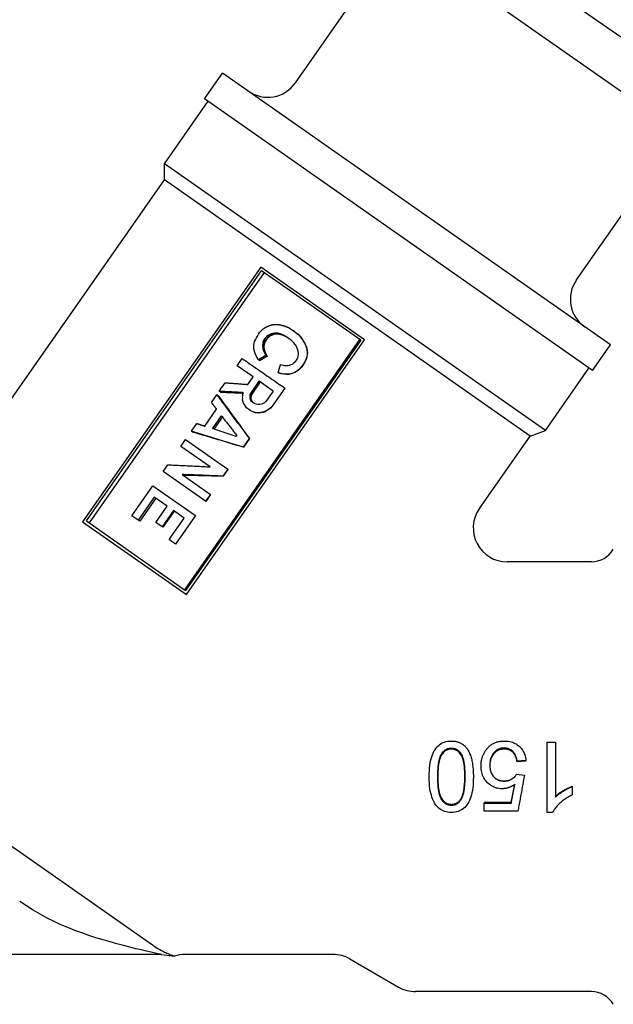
# Model space of a CAD drawing. Header units: millimetres. Extents: x -41 to 3556, y -15 to 396.
# Tile 2 of 11: x 204 to 239, y 161 to 219. Entities that reach past the tile are written whole.
import ezdxf

# ---------------------------------------------------------------- set-up
doc = ezdxf.new("R2010")
doc.units = ezdxf.units.MM
doc.layers.add('DETAIL', color=2, linetype='Continuous')

msp = doc.modelspace()

# ---------------------------------------------------------------- linework, layer by layer
at = {"layer": 'DETAIL'}
for p, q in [((248.942, 211.877), (227.55, 226.856)), ((220.33, 215.735), (226.423, 224.437)), ((246.206, 210.585), (227.057, 223.993)), ((214.964, 214.785), (216.029, 216.305)), ((238.965, 200.245), (216.029, 216.305)), ((237.901, 198.725), (214.964, 214.785)), ((212.588, 210.955), (215.169, 214.642)), ((236.958, 204.092), (243.052, 212.794)), ((235.115, 195.182), (212.588, 210.955)), ((212.588, 209.997), (212.588, 210.955)), ((196.09, 186.435), (212.588, 209.997)), ((234.214, 194.854), (212.588, 209.997)), ((218.285, 204.848), (207.746, 189.796)), ((224.422, 200.55), (218.285, 204.848)), ((207.97, 189.841), (218.327, 204.632)), ((218.489, 204.518), (208.132, 189.728)), ((224.194, 200.523), (218.327, 204.632)), ((218.082, 200.763), (218.145, 200.874)), ((218.145, 200.874), (218.218, 200.98)), ((218.218, 200.98), (218.327, 201.09)), ((218.327, 201.09), (218.428, 201.191)), ((218.428, 201.191), (218.551, 201.276)), ((218.671, 200.771), (218.602, 200.695)), ((218.736, 200.82), (218.671, 200.771)), ((218.758, 200.71), (218.671, 200.771)), ((218.83, 200.863), (218.736, 200.82)), ((218.823, 200.759), (218.736, 200.82)), ((218.915, 200.803), (218.823, 200.759)), ((218.906, 200.903), (218.83, 200.863)), ((218.915, 200.803), (218.83, 200.863)), ((218.985, 200.926), (218.906, 200.903)), ((218.99, 200.845), (218.906, 200.903)), ((218.99, 200.845), (218.915, 200.803)), ((219.068, 200.931), (218.985, 200.926)), ((219.067, 200.868), (218.985, 200.926)), ((219.067, 200.868), (218.99, 200.845)), ((219.148, 200.874), (219.067, 200.868)), ((219.139, 200.943), (219.068, 200.931)), ((219.148, 200.874), (219.068, 200.931)), ((219.218, 200.888), (219.139, 200.943)), ((219.218, 200.888), (219.148, 200.874)), ((219.393, 200.874), (219.318, 200.926)), ((219.594, 200.811), (219.526, 200.858)), ((219.964, 201.255), (220.229, 201.084)), ((220.229, 201.084), (220.351, 200.983)), ((220.284, 201.046), (220.229, 201.084)), ((220.284, 201.046), (220.401, 200.948)), ((220.351, 200.983), (220.484, 200.875)), ((220.401, 200.948), (220.529, 200.844)), ((220.484, 200.875), (220.591, 200.752)), ((220.529, 200.844), (220.484, 200.875)), ((220.529, 200.844), (220.632, 200.724)), ((213.786, 185.769), (224.142, 200.56)), ((224.194, 200.523), (213.838, 185.733)), ((213.883, 185.498), (224.422, 200.55)), ((217.87, 200.1), (217.875, 200.221)), ((217.875, 200.221), (217.892, 200.334)), ((217.892, 200.334), (217.919, 200.44)), ((217.919, 200.44), (217.964, 200.549)), ((217.964, 200.549), (218.026, 200.661)), ((218.026, 200.661), (218.082, 200.763)), ((218.398, 200.292), (218.383, 200.224)), ((218.383, 200.224), (218.388, 200.143)), ((218.468, 200.165), (218.383, 200.224)), ((218.41, 200.377), (218.398, 200.292)), ((218.484, 200.232), (218.398, 200.292)), ((218.433, 200.455), (218.41, 200.377)), ((218.497, 200.316), (218.41, 200.377)), ((218.474, 200.535), (218.433, 200.455)), ((218.521, 200.393), (218.433, 200.455)), ((218.484, 200.232), (218.468, 200.165)), ((218.532, 200.619), (218.474, 200.535)), ((218.562, 200.474), (218.474, 200.535)), ((218.497, 200.316), (218.484, 200.232)), ((218.521, 200.393), (218.497, 200.316)), ((218.562, 200.474), (218.521, 200.393)), ((218.602, 200.695), (218.532, 200.619)), ((218.62, 200.557), (218.532, 200.619)), ((218.62, 200.557), (218.562, 200.474)), ((218.689, 200.634), (218.62, 200.557)), ((218.758, 200.71), (218.689, 200.634)), ((218.823, 200.759), (218.758, 200.71)), ((219.91, 200.652), (219.731, 200.762)), ((219.792, 200.719), (219.731, 200.762)), ((219.937, 200.631), (219.792, 200.719)), ((220.075, 200.521), (219.91, 200.652)), ((220.223, 200.387), (220.075, 200.521)), ((220.334, 200.247), (220.223, 200.387)), ((220.416, 200.111), (220.334, 200.247)), ((220.591, 200.752), (220.692, 200.62)), ((220.632, 200.724), (220.591, 200.752)), ((220.632, 200.724), (220.727, 200.595)), ((220.692, 200.62), (220.785, 200.477)), ((220.727, 200.595), (220.692, 200.62)), ((220.727, 200.595), (220.816, 200.455)), ((220.785, 200.477), (220.868, 200.341)), ((220.816, 200.455), (220.785, 200.477)), ((220.816, 200.455), (220.894, 200.323)), ((220.868, 200.341), (220.943, 200.194)), ((220.894, 200.323), (220.868, 200.341)), ((220.894, 200.323), (220.965, 200.179)), ((220.943, 200.194), (220.989, 200.053)), ((220.965, 200.179), (220.943, 200.194)), ((237.901, 198.725), (238.965, 200.245)), ((217.878, 200.001), (217.87, 200.1)), ((218.388, 200.143), (218.402, 200.071)), ((218.472, 200.084), (218.388, 200.143)), ((218.402, 200.071), (218.415, 199.999)), ((218.496, 199.942), (218.415, 199.999)), ((218.456, 199.876), (218.502, 199.782)), ((218.534, 199.822), (218.456, 199.876)), ((218.468, 200.165), (218.472, 200.084)), ((218.472, 200.084), (218.484, 200.013)), ((218.484, 200.013), (218.496, 199.942)), ((218.502, 199.782), (218.544, 199.706)), ((218.576, 199.73), (218.502, 199.782)), ((218.534, 199.822), (218.576, 199.73)), ((218.544, 199.706), (218.586, 199.63)), ((218.576, 199.73), (218.616, 199.655)), ((218.656, 199.581), (218.586, 199.63)), ((218.616, 199.655), (218.656, 199.581)), ((220.466, 199.998), (220.416, 200.111)), ((220.498, 199.882), (220.466, 199.998)), ((220.508, 199.781), (220.498, 199.882)), ((220.5, 199.585), (220.511, 199.67)), ((220.511, 199.67), (220.508, 199.781)), ((220.965, 200.179), (221.008, 200.04)), ((220.989, 200.053), (221.014, 199.926)), ((221.008, 200.04), (220.989, 200.053)), ((221.024, 199.685), (221.001, 199.561)), ((221.008, 200.04), (221.029, 199.915)), ((221.035, 199.678), (221.01, 199.554)), ((221.014, 199.926), (221.028, 199.807)), ((221.029, 199.915), (221.014, 199.926)), ((221.028, 199.807), (221.024, 199.685)), ((221.035, 199.678), (221.024, 199.685)), ((221.041, 199.798), (221.028, 199.807)), ((221.029, 199.915), (221.041, 199.798)), ((221.041, 199.798), (221.035, 199.678)), ((216.886, 199.01), (217.187, 199.439)), ((218.22, 199.309), (218.144, 199.362)), ((219.455, 199.083), (219.581, 199.057)), ((219.581, 199.057), (219.69, 199.028)), ((219.69, 199.028), (219.802, 199.027)), ((219.802, 199.027), (219.922, 199.037)), ((219.922, 199.037), (219.977, 199.045)), ((219.977, 199.045), (220.028, 199.073)), ((220.028, 199.073), (220.09, 199.091)), ((220.09, 199.091), (220.152, 199.11)), ((220.152, 199.11), (220.217, 199.158)), ((220.217, 199.158), (220.265, 199.203)), ((220.265, 199.203), (220.338, 199.261)), ((220.338, 199.261), (220.389, 199.334)), ((220.389, 199.334), (220.441, 199.407)), ((220.441, 199.407), (220.47, 199.496)), ((220.47, 199.496), (220.5, 199.585)), ((220.78, 199.06), (220.681, 198.942)), ((220.787, 199.056), (220.688, 198.938)), ((220.857, 199.194), (220.78, 199.06)), ((220.787, 199.056), (220.78, 199.06)), ((220.864, 199.189), (220.787, 199.056)), ((220.927, 199.317), (220.857, 199.194)), ((220.934, 199.311), (220.864, 199.189)), ((220.979, 199.436), (220.927, 199.317)), ((220.934, 199.311), (220.927, 199.317)), ((220.987, 199.431), (220.934, 199.311)), ((221.001, 199.561), (220.979, 199.436)), ((220.987, 199.431), (220.979, 199.436)), ((221.01, 199.554), (220.987, 199.431)), ((217.832, 198.348), (216.886, 199.01)), ((219.462, 198.564), (219.314, 198.605)), ((219.348, 198.581), (219.314, 198.605)), ((219.492, 198.543), (219.348, 198.581)), ((219.629, 198.525), (219.462, 198.564)), ((219.492, 198.543), (219.462, 198.564)), ((219.654, 198.507), (219.492, 198.543)), ((219.781, 198.512), (219.629, 198.525)), ((219.654, 198.507), (219.629, 198.525)), ((219.803, 198.497), (219.654, 198.507)), ((219.93, 198.517), (219.781, 198.512)), ((219.803, 198.497), (219.781, 198.512)), ((219.948, 198.504), (219.803, 198.497)), ((220.058, 198.537), (219.93, 198.517)), ((219.948, 198.504), (219.93, 198.517)), ((220.073, 198.526), (219.948, 198.504)), ((220.181, 198.575), (220.058, 198.537)), ((220.073, 198.526), (220.058, 198.537)), ((220.194, 198.566), (220.073, 198.526)), ((220.294, 198.621), (220.181, 198.575)), ((220.194, 198.566), (220.181, 198.575)), ((220.305, 198.613), (220.194, 198.566)), ((220.396, 198.674), (220.294, 198.621)), ((220.305, 198.613), (220.294, 198.621)), ((220.406, 198.668), (220.305, 198.613)), ((220.495, 198.746), (220.396, 198.674)), ((220.406, 198.668), (220.396, 198.674)), ((220.503, 198.74), (220.406, 198.668)), ((220.59, 198.835), (220.495, 198.746)), ((220.503, 198.74), (220.495, 198.746)), ((220.597, 198.83), (220.503, 198.74)), ((220.681, 198.942), (220.59, 198.835)), ((220.597, 198.83), (220.59, 198.835)), ((220.688, 198.938), (220.597, 198.83)), ((235.115, 195.182), (237.696, 198.868)), ((215.831, 197.503), (216.183, 198.006)), ((217.524, 197.908), (217.832, 198.348)), ((217.699, 197.38), (218.197, 198.092)), ((218.251, 198.055), (217.752, 197.343)), ((219.019, 197.517), (218.197, 198.092)), ((215.369, 196.843), (215.684, 197.294)), ((215.785, 197.223), (215.684, 197.294)), ((215.932, 197.432), (215.831, 197.503)), ((217.214, 197.237), (217.233, 197.333)), ((217.233, 197.333), (217.263, 197.421)), ((217.658, 197.253), (217.666, 197.31)), ((217.666, 197.31), (217.699, 197.38)), ((217.719, 197.273), (217.666, 197.31)), ((217.752, 197.343), (217.699, 197.38)), ((217.752, 197.343), (217.719, 197.273)), ((219.019, 197.517), (218.587, 196.899)), ((219.708, 197.69), (219.055, 196.759)), ((219.717, 197.684), (219.064, 196.752)), ((219.717, 197.684), (219.708, 197.69)), ((217.21, 197.162), (217.214, 197.237)), ((217.216, 197.079), (217.21, 197.162)), ((217.212, 197.004), (217.216, 197.079)), ((217.225, 196.932), (217.212, 197.004)), ((217.246, 196.871), (217.225, 196.932)), ((217.267, 196.809), (217.246, 196.871)), ((217.313, 196.715), (217.267, 196.809)), ((217.378, 196.623), (217.313, 196.715)), ((217.65, 197.149), (217.651, 197.196)), ((217.65, 197.103), (217.65, 197.149)), ((217.699, 197.068), (217.65, 197.103)), ((217.667, 197.059), (217.65, 197.103)), ((217.651, 197.196), (217.658, 197.253)), ((217.702, 197.16), (217.651, 197.196)), ((217.716, 197.025), (217.667, 197.059)), ((217.674, 197.024), (217.667, 197.059)), ((217.722, 196.99), (217.674, 197.024)), ((217.706, 196.954), (217.674, 197.024)), ((217.7, 197.114), (217.699, 197.068)), ((217.699, 197.068), (217.716, 197.025)), ((217.702, 197.16), (217.7, 197.114)), ((217.71, 197.216), (217.702, 197.16)), ((217.752, 196.922), (217.706, 196.954)), ((217.746, 196.896), (217.706, 196.954)), ((217.719, 197.273), (217.71, 197.216)), ((217.716, 197.025), (217.722, 196.99)), ((217.722, 196.99), (217.752, 196.922)), ((217.789, 196.865), (217.746, 196.896)), ((217.814, 196.832), (217.746, 196.896)), ((217.752, 196.922), (217.789, 196.865)), ((217.789, 196.865), (217.838, 196.819)), ((217.908, 196.782), (217.814, 196.832)), ((218.009, 196.742), (217.908, 196.782)), ((218.125, 196.723), (218.009, 196.742)), ((218.238, 196.723), (218.125, 196.723)), ((218.328, 196.737), (218.238, 196.723)), ((218.38, 196.764), (218.328, 196.737)), ((218.423, 196.78), (218.38, 196.764)), ((218.474, 196.807), (218.423, 196.78)), ((218.507, 196.83), (218.474, 196.807)), ((218.547, 196.865), (218.507, 196.83)), ((218.587, 196.899), (218.547, 196.865)), ((219.055, 196.759), (218.949, 196.63)), ((219.064, 196.752), (218.958, 196.624)), ((219.064, 196.752), (219.055, 196.759)), ((214.969, 195.439), (215.672, 196.444)), ((217.442, 196.531), (217.378, 196.623)), ((217.51, 196.467), (217.442, 196.531)), ((217.629, 196.384), (217.51, 196.467)), ((217.785, 196.307), (217.629, 196.384)), ((217.667, 196.358), (217.629, 196.384)), ((217.817, 196.284), (217.667, 196.358)), ((217.955, 196.25), (217.785, 196.307)), ((217.817, 196.284), (217.785, 196.307)), ((217.982, 196.23), (217.817, 196.284)), ((218.136, 196.232), (217.955, 196.25)), ((217.982, 196.23), (217.955, 196.25)), ((218.159, 196.216), (217.982, 196.23)), ((218.274, 196.244), (218.136, 196.232)), ((218.159, 196.216), (218.136, 196.232)), ((218.294, 196.231), (218.159, 196.216)), ((218.402, 196.265), (218.274, 196.244)), ((218.294, 196.231), (218.274, 196.244)), ((218.418, 196.253), (218.294, 196.231)), ((218.525, 196.303), (218.402, 196.265)), ((218.418, 196.253), (218.402, 196.265)), ((218.54, 196.293), (218.418, 196.253)), ((218.635, 196.367), (218.525, 196.303)), ((218.54, 196.293), (218.525, 196.303)), ((218.648, 196.358), (218.54, 196.293)), ((218.744, 196.43), (218.635, 196.367)), ((218.756, 196.422), (218.648, 196.358)), ((218.857, 196.523), (218.744, 196.43)), ((218.756, 196.422), (218.744, 196.43)), ((218.867, 196.515), (218.756, 196.422)), ((218.949, 196.63), (218.857, 196.523)), ((218.867, 196.515), (218.857, 196.523)), ((218.958, 196.624), (218.867, 196.515)), ((218.958, 196.624), (218.949, 196.63)), ((214.182, 195.148), (214.497, 195.598)), ((215.422, 195.294), (215.957, 196.058)), ((216.015, 195.984), (215.511, 195.265)), ((214.283, 195.077), (214.182, 195.148)), ((234.214, 194.854), (235.115, 195.182)), ((213.551, 194.248), (213.83, 194.645)), ((213.83, 194.645), (216.332, 192.893)), ((216.872, 194.887), (216.835, 194.835)), ((217.608, 194.715), (217.248, 194.202)), ((217.617, 194.708), (217.258, 194.195)), ((217.617, 194.708), (217.608, 194.715)), ((231.213, 190.569), (234.214, 194.854)), ((215.284, 193.035), (213.551, 194.248)), ((217.258, 194.195), (217.248, 194.202)), ((212.511, 192.762), (212.789, 193.159)), ((215.024, 191.002), (212.511, 192.762)), ((216.332, 192.893), (216.046, 192.485)), ((216.342, 192.887), (216.056, 192.478)), ((216.342, 192.887), (216.332, 192.893)), ((213.635, 192.582), (215.31, 191.41)), ((216.056, 192.478), (216.046, 192.485)), ((210.668, 190.152), (211.906, 191.921)), ((211.906, 191.921), (214.419, 190.161)), ((211.983, 191.243), (211.038, 189.893)), ((212.071, 191.182), (211.126, 189.831)), ((212.752, 190.705), (211.983, 191.243)), ((215.31, 191.41), (215.024, 191.002)), ((215.033, 190.995), (215.024, 191.002)), ((215.319, 191.403), (215.033, 190.995)), ((215.319, 191.403), (215.31, 191.41)), ((212.085, 189.752), (212.752, 190.705)), ((213.118, 190.448), (212.452, 189.496)), ((213.165, 190.416), (212.498, 189.463)), ((213.746, 190.009), (213.118, 190.448)), ((207.746, 189.796), (213.883, 185.498)), ((207.97, 189.841), (213.838, 185.733)), ((211.038, 189.893), (210.668, 190.152)), ((211.126, 189.831), (211.038, 189.893)), ((212.452, 189.496), (212.085, 189.752)), ((212.859, 188.742), (213.746, 190.009)), ((214.419, 190.161), (213.239, 188.476)), ((214.429, 190.155), (213.249, 188.469)), ((214.429, 190.155), (214.419, 190.161)), ((212.498, 189.463), (212.452, 189.496)), ((213.239, 188.476), (212.859, 188.742)), ((213.249, 188.469), (213.239, 188.476)), ((237.837, 187.422), (232.852, 187.422)), ((235.223, 172.61), (235.223, 176.766)), ((235.223, 176.766), (235.714, 176.766)), ((235.714, 176.766), (235.714, 173.524)), ((233.964, 175.683), (233.449, 175.639)), ((233.964, 175.647), (233.449, 175.604)), ((233.449, 175.604), (233.449, 175.639)), ((233.964, 175.647), (233.964, 175.683)), ((197.86, 174.594), (211.873, 164.781)), ((233.416, 174.869), (233.876, 174.806)), ((236.696, 174.16), (236.696, 174.138)), ((236.696, 174.138), (236.696, 173.644)), ((231.501, 173.221), (233.095, 173.221)), ((231.501, 173.221), (231.501, 173.162)), ((231.501, 173.162), (233.095, 173.162)), ((231.501, 172.678), (231.501, 173.162)), ((233.095, 173.221), (233.095, 173.162)), ((233.489, 172.678), (231.501, 172.678)), ((235.541, 172.61), (235.223, 172.61)), ((212.404, 164.222), (183.96, 164.222)), ((212.404, 164.222), (213.176, 164.12)), ((222.556, 164.222), (213.806, 164.222)), ((223.556, 163.954), (226.439, 162.29)), ((237.837, 162.022), (227.439, 162.022))]:
    msp.add_line(p, q, dxfattribs=at)
at = {"layer": 'DETAIL', "flags": 128}
for points in [[(218.695, 201.347), (218.701, 201.35), (218.708, 201.353), (218.714, 201.355), (218.721, 201.358), (218.727, 201.361), (218.734, 201.363), (218.74, 201.366), (218.747, 201.368), (218.753, 201.371), (218.76, 201.374), (218.766, 201.376), (218.772, 201.379), (218.779, 201.382), (218.785, 201.384), (218.792, 201.387), (218.798, 201.39), (218.805, 201.392), (218.811, 201.395), (218.818, 201.398), (218.824, 201.4), (218.83, 201.403), (218.837, 201.405), (218.843, 201.408), (218.85, 201.411)], [(218.85, 201.411), (218.856, 201.412), (218.862, 201.414), (218.869, 201.415), (218.875, 201.417), (218.881, 201.418), (218.887, 201.419), (218.894, 201.421), (218.9, 201.422), (218.906, 201.424), (218.913, 201.425), (218.919, 201.427), (218.925, 201.428), (218.931, 201.429), (218.938, 201.431), (218.944, 201.432), (218.95, 201.434), (218.957, 201.435), (218.963, 201.437), (218.969, 201.438), (218.975, 201.439), (218.982, 201.441), (218.988, 201.442), (218.994, 201.444), (219.001, 201.445)], [(219.001, 201.445), (219.008, 201.446), (219.016, 201.446), (219.023, 201.447), (219.031, 201.447), (219.039, 201.448), (219.046, 201.448), (219.054, 201.449), (219.061, 201.449), (219.069, 201.45), (219.077, 201.451), (219.084, 201.451), (219.092, 201.452), (219.099, 201.452), (219.107, 201.453), (219.115, 201.453), (219.122, 201.454), (219.13, 201.454), (219.137, 201.455), (219.145, 201.455), (219.153, 201.456), (219.16, 201.456), (219.168, 201.457), (219.175, 201.457), (219.183, 201.458)], [(219.183, 201.458), (219.194, 201.457), (219.204, 201.456), (219.215, 201.455), (219.225, 201.454), (219.236, 201.453), (219.246, 201.453), (219.257, 201.452), (219.268, 201.451), (219.278, 201.45), (219.289, 201.449), (219.299, 201.448), (219.31, 201.447), (219.321, 201.446), (219.331, 201.445), (219.342, 201.444), (219.352, 201.443), (219.363, 201.442), (219.374, 201.442), (219.384, 201.441), (219.395, 201.44), (219.405, 201.439), (219.416, 201.438), (219.427, 201.437), (219.437, 201.436)], [(219.437, 201.436), (219.448, 201.433), (219.459, 201.43), (219.47, 201.427), (219.481, 201.423), (219.492, 201.42), (219.503, 201.417), (219.514, 201.414), (219.525, 201.411), (219.536, 201.408), (219.547, 201.404), (219.558, 201.401), (219.569, 201.398), (219.58, 201.395), (219.591, 201.392), (219.602, 201.389), (219.614, 201.385), (219.625, 201.382), (219.636, 201.379), (219.647, 201.376), (219.658, 201.373), (219.669, 201.369), (219.68, 201.366), (219.691, 201.363), (219.702, 201.36)], [(219.702, 201.36), (219.713, 201.356), (219.724, 201.351), (219.735, 201.347), (219.745, 201.342), (219.756, 201.338), (219.767, 201.334), (219.778, 201.329), (219.789, 201.325), (219.8, 201.321), (219.811, 201.316), (219.822, 201.312), (219.833, 201.307), (219.844, 201.303), (219.854, 201.299), (219.865, 201.294), (219.876, 201.29), (219.887, 201.285), (219.898, 201.281), (219.909, 201.277), (219.92, 201.272), (219.931, 201.268), (219.942, 201.263), (219.953, 201.259), (219.964, 201.255)], [(218.551, 201.276), (218.557, 201.279), (218.563, 201.282), (218.569, 201.285), (218.575, 201.288), (218.581, 201.291), (218.587, 201.294), (218.593, 201.297), (218.599, 201.3), (218.605, 201.303), (218.611, 201.306), (218.617, 201.309), (218.623, 201.312), (218.629, 201.315), (218.635, 201.318), (218.641, 201.321), (218.647, 201.324), (218.653, 201.327), (218.659, 201.329), (218.665, 201.332), (218.671, 201.335), (218.677, 201.338), (218.683, 201.341), (218.689, 201.344), (218.695, 201.347)], [(219.318, 200.926), (219.311, 200.927), (219.304, 200.927), (219.296, 200.928), (219.289, 200.929), (219.281, 200.93), (219.274, 200.93), (219.266, 200.931), (219.259, 200.932), (219.251, 200.932), (219.244, 200.933), (219.236, 200.934), (219.229, 200.935), (219.221, 200.935), (219.214, 200.936), (219.206, 200.937), (219.199, 200.937), (219.192, 200.938), (219.184, 200.939), (219.177, 200.939), (219.169, 200.94), (219.162, 200.941), (219.154, 200.941), (219.147, 200.942), (219.139, 200.943)], [(219.393, 200.874), (219.385, 200.875), (219.378, 200.875), (219.371, 200.876), (219.364, 200.876), (219.356, 200.877), (219.349, 200.877), (219.342, 200.878), (219.335, 200.879), (219.327, 200.879), (219.32, 200.88), (219.313, 200.88), (219.305, 200.881), (219.298, 200.881), (219.291, 200.882), (219.284, 200.883), (219.276, 200.883), (219.269, 200.884), (219.262, 200.884), (219.255, 200.885), (219.247, 200.885), (219.24, 200.886), (219.233, 200.886), (219.226, 200.887), (219.218, 200.888)], [(219.526, 200.858), (219.518, 200.861), (219.509, 200.864), (219.5, 200.867), (219.492, 200.87), (219.483, 200.873), (219.474, 200.875), (219.466, 200.878), (219.457, 200.881), (219.448, 200.884), (219.44, 200.887), (219.431, 200.889), (219.422, 200.892), (219.414, 200.895), (219.405, 200.898), (219.396, 200.901), (219.388, 200.904), (219.379, 200.906), (219.37, 200.909), (219.362, 200.912), (219.353, 200.915), (219.344, 200.918), (219.336, 200.92), (219.327, 200.923), (219.318, 200.926)], [(219.594, 200.811), (219.586, 200.813), (219.578, 200.816), (219.569, 200.819), (219.561, 200.821), (219.552, 200.824), (219.544, 200.827), (219.536, 200.829), (219.527, 200.832), (219.519, 200.835), (219.51, 200.837), (219.502, 200.84), (219.494, 200.842), (219.485, 200.845), (219.477, 200.848), (219.468, 200.85), (219.46, 200.853), (219.452, 200.856), (219.443, 200.858), (219.435, 200.861), (219.426, 200.864), (219.418, 200.866), (219.41, 200.869), (219.401, 200.871), (219.393, 200.874)], [(219.731, 200.762), (219.723, 200.766), (219.714, 200.77), (219.705, 200.774), (219.697, 200.778), (219.688, 200.782), (219.68, 200.786), (219.671, 200.79), (219.663, 200.794), (219.654, 200.798), (219.646, 200.802), (219.637, 200.806), (219.629, 200.81), (219.62, 200.814), (219.612, 200.818), (219.603, 200.822), (219.595, 200.826), (219.586, 200.83), (219.578, 200.834), (219.569, 200.838), (219.561, 200.842), (219.552, 200.846), (219.543, 200.85), (219.535, 200.854), (219.526, 200.858)], [(219.792, 200.719), (219.784, 200.723), (219.776, 200.727), (219.768, 200.731), (219.759, 200.735), (219.751, 200.739), (219.743, 200.742), (219.735, 200.746), (219.726, 200.75), (219.718, 200.754), (219.71, 200.758), (219.702, 200.761), (219.693, 200.765), (219.685, 200.769), (219.677, 200.773), (219.669, 200.777), (219.66, 200.78), (219.652, 200.784), (219.644, 200.788), (219.636, 200.792), (219.627, 200.796), (219.619, 200.799), (219.611, 200.803), (219.603, 200.807), (219.594, 200.811)], [(217.932, 199.807), (217.93, 199.815), (217.928, 199.823), (217.925, 199.831), (217.923, 199.839), (217.921, 199.847), (217.919, 199.855), (217.916, 199.863), (217.914, 199.871), (217.912, 199.879), (217.91, 199.887), (217.907, 199.895), (217.905, 199.904), (217.903, 199.912), (217.901, 199.92), (217.899, 199.928), (217.896, 199.936), (217.894, 199.944), (217.892, 199.952), (217.89, 199.96), (217.887, 199.968), (217.885, 199.976), (217.883, 199.984), (217.881, 199.992), (217.878, 200.001)], [(218.001, 199.634), (217.998, 199.641), (217.995, 199.648), (217.992, 199.656), (217.989, 199.663), (217.986, 199.67), (217.983, 199.677), (217.981, 199.684), (217.978, 199.691), (217.975, 199.699), (217.972, 199.706), (217.969, 199.713), (217.966, 199.72), (217.963, 199.727), (217.961, 199.735), (217.958, 199.742), (217.955, 199.749), (217.952, 199.756), (217.949, 199.763), (217.946, 199.771), (217.943, 199.778), (217.941, 199.785), (217.938, 199.792), (217.935, 199.799), (217.932, 199.807)], [(218.074, 199.489), (218.071, 199.495), (218.068, 199.501), (218.065, 199.507), (218.062, 199.513), (218.059, 199.519), (218.056, 199.525), (218.053, 199.531), (218.049, 199.537), (218.046, 199.544), (218.043, 199.55), (218.04, 199.556), (218.037, 199.562), (218.034, 199.568), (218.031, 199.574), (218.028, 199.58), (218.025, 199.586), (218.022, 199.592), (218.019, 199.598), (218.016, 199.604), (218.013, 199.61), (218.01, 199.616), (218.007, 199.622), (218.004, 199.628), (218.001, 199.634)], [(218.586, 199.63), (218.568, 199.618), (218.549, 199.607), (218.531, 199.596), (218.513, 199.585), (218.494, 199.574), (218.476, 199.563), (218.457, 199.552), (218.439, 199.541), (218.42, 199.529), (218.402, 199.518), (218.383, 199.507), (218.365, 199.496), (218.347, 199.485), (218.328, 199.474), (218.31, 199.463), (218.291, 199.451), (218.273, 199.44), (218.254, 199.429), (218.236, 199.418), (218.218, 199.407), (218.199, 199.396), (218.181, 199.385), (218.162, 199.373), (218.144, 199.362)], [(218.415, 199.999), (218.417, 199.994), (218.419, 199.989), (218.42, 199.983), (218.422, 199.978), (218.424, 199.973), (218.425, 199.968), (218.427, 199.963), (218.429, 199.958), (218.431, 199.953), (218.432, 199.948), (218.434, 199.943), (218.436, 199.938), (218.437, 199.933), (218.439, 199.927), (218.441, 199.922), (218.443, 199.917), (218.444, 199.912), (218.446, 199.907), (218.448, 199.902), (218.45, 199.897), (218.451, 199.892), (218.453, 199.887), (218.455, 199.882), (218.456, 199.876)], [(218.496, 199.942), (218.497, 199.937), (218.499, 199.932), (218.5, 199.927), (218.502, 199.922), (218.504, 199.917), (218.505, 199.912), (218.507, 199.907), (218.508, 199.902), (218.51, 199.897), (218.511, 199.892), (218.513, 199.887), (218.515, 199.882), (218.516, 199.877), (218.518, 199.872), (218.519, 199.867), (218.521, 199.862), (218.523, 199.857), (218.524, 199.852), (218.526, 199.847), (218.527, 199.842), (218.529, 199.837), (218.531, 199.832), (218.532, 199.827), (218.534, 199.822)], [(217.187, 199.439), (217.29, 199.368), (217.393, 199.296), (217.497, 199.224), (217.6, 199.152), (217.704, 199.08), (217.809, 199.008), (217.913, 198.936), (218.018, 198.863), (218.122, 198.79), (218.227, 198.718), (218.332, 198.645), (218.437, 198.572), (218.543, 198.499), (218.648, 198.425), (218.754, 198.352), (218.859, 198.279), (218.965, 198.205), (219.071, 198.132), (219.177, 198.059), (219.283, 197.985), (219.389, 197.911), (219.495, 197.838), (219.601, 197.764), (219.708, 197.69)], [(218.144, 199.362), (218.141, 199.368), (218.138, 199.373), (218.135, 199.378), (218.132, 199.383), (218.129, 199.389), (218.126, 199.394), (218.123, 199.399), (218.121, 199.405), (218.118, 199.41), (218.115, 199.415), (218.112, 199.42), (218.109, 199.426), (218.106, 199.431), (218.103, 199.436), (218.1, 199.442), (218.097, 199.447), (218.094, 199.452), (218.091, 199.457), (218.089, 199.463), (218.086, 199.468), (218.083, 199.473), (218.08, 199.479), (218.077, 199.484), (218.074, 199.489)], [(218.656, 199.581), (218.638, 199.569), (218.62, 199.558), (218.602, 199.547), (218.584, 199.535), (218.565, 199.524), (218.547, 199.513), (218.529, 199.501), (218.511, 199.49), (218.493, 199.479), (218.474, 199.467), (218.456, 199.456), (218.438, 199.445), (218.42, 199.433), (218.402, 199.422), (218.384, 199.411), (218.365, 199.4), (218.347, 199.388), (218.329, 199.377), (218.311, 199.366), (218.293, 199.354), (218.275, 199.343), (218.256, 199.332), (218.238, 199.32), (218.22, 199.309)], [(219.314, 198.605), (219.32, 198.625), (219.325, 198.645), (219.331, 198.665), (219.337, 198.685), (219.343, 198.705), (219.349, 198.725), (219.355, 198.745), (219.361, 198.765), (219.367, 198.784), (219.373, 198.804), (219.378, 198.824), (219.384, 198.844), (219.39, 198.864), (219.396, 198.884), (219.402, 198.904), (219.408, 198.924), (219.414, 198.944), (219.42, 198.964), (219.426, 198.984), (219.431, 199.004), (219.437, 199.024), (219.443, 199.043), (219.449, 199.063), (219.455, 199.083)], [(216.183, 198.006), (216.238, 198.002), (216.294, 197.998), (216.349, 197.994), (216.405, 197.99), (216.461, 197.986), (216.516, 197.982), (216.572, 197.978), (216.628, 197.975), (216.684, 197.971), (216.74, 197.967), (216.795, 197.962), (216.851, 197.958), (216.907, 197.954), (216.963, 197.95), (217.019, 197.946), (217.075, 197.942), (217.131, 197.938), (217.187, 197.934), (217.243, 197.93), (217.3, 197.925), (217.356, 197.921), (217.412, 197.917), (217.468, 197.913), (217.524, 197.908)], [(215.684, 197.294), (215.762, 197.188), (215.841, 197.081), (215.92, 196.975), (215.998, 196.868), (216.077, 196.762), (216.157, 196.655), (216.236, 196.548), (216.316, 196.441), (216.396, 196.333), (216.476, 196.226), (216.556, 196.119), (216.636, 196.011), (216.717, 195.903), (216.797, 195.796), (216.878, 195.688), (216.959, 195.58), (217.039, 195.472), (217.12, 195.364), (217.201, 195.256), (217.283, 195.148), (217.364, 195.04), (217.445, 194.931), (217.526, 194.823), (217.608, 194.715)], [(217.263, 197.421), (217.203, 197.424), (217.143, 197.428), (217.083, 197.432), (217.023, 197.435), (216.963, 197.439), (216.903, 197.442), (216.843, 197.446), (216.783, 197.449), (216.724, 197.453), (216.664, 197.457), (216.604, 197.46), (216.544, 197.463), (216.485, 197.467), (216.425, 197.47), (216.365, 197.474), (216.306, 197.477), (216.246, 197.48), (216.187, 197.484), (216.127, 197.487), (216.068, 197.49), (216.009, 197.493), (215.949, 197.497), (215.89, 197.5), (215.831, 197.503)], [(217.249, 197.379), (217.193, 197.381), (217.138, 197.384), (217.083, 197.386), (217.028, 197.389), (216.973, 197.391), (216.918, 197.393), (216.863, 197.396), (216.808, 197.398), (216.753, 197.4), (216.698, 197.403), (216.643, 197.405), (216.588, 197.407), (216.533, 197.409), (216.478, 197.411), (216.424, 197.414), (216.369, 197.416), (216.314, 197.418), (216.259, 197.42), (216.205, 197.422), (216.15, 197.424), (216.095, 197.426), (216.041, 197.428), (215.986, 197.43), (215.932, 197.432)], [(215.672, 196.444), (215.66, 196.461), (215.647, 196.478), (215.634, 196.494), (215.622, 196.511), (215.609, 196.528), (215.596, 196.544), (215.584, 196.561), (215.571, 196.578), (215.558, 196.594), (215.546, 196.611), (215.533, 196.628), (215.52, 196.644), (215.508, 196.661), (215.495, 196.677), (215.482, 196.694), (215.47, 196.711), (215.457, 196.727), (215.444, 196.744), (215.432, 196.761), (215.419, 196.777), (215.407, 196.794), (215.394, 196.81), (215.382, 196.827), (215.369, 196.843)], [(215.785, 197.223), (215.86, 197.12), (215.934, 197.016), (216.009, 196.912), (216.084, 196.808), (216.16, 196.704), (216.235, 196.6), (216.311, 196.496), (216.387, 196.391), (216.463, 196.286), (216.539, 196.182), (216.615, 196.077), (216.692, 195.972), (216.768, 195.867), (216.845, 195.762), (216.922, 195.657), (216.999, 195.552), (217.076, 195.446), (217.153, 195.341), (217.23, 195.236), (217.308, 195.13), (217.385, 195.025), (217.462, 194.919), (217.54, 194.814), (217.617, 194.708)], [(214.497, 195.598), (214.517, 195.592), (214.536, 195.585), (214.556, 195.578), (214.575, 195.572), (214.595, 195.565), (214.615, 195.559), (214.634, 195.552), (214.654, 195.545), (214.673, 195.539), (214.693, 195.532), (214.713, 195.526), (214.732, 195.519), (214.752, 195.512), (214.772, 195.506), (214.791, 195.499), (214.811, 195.492), (214.831, 195.486), (214.85, 195.479), (214.87, 195.473), (214.89, 195.466), (214.909, 195.459), (214.929, 195.453), (214.949, 195.446), (214.969, 195.439)], [(215.957, 196.058), (215.995, 196.009), (216.033, 195.961), (216.071, 195.912), (216.108, 195.863), (216.146, 195.815), (216.184, 195.766), (216.222, 195.717), (216.26, 195.669), (216.298, 195.62), (216.336, 195.571), (216.374, 195.523), (216.412, 195.474), (216.451, 195.425), (216.489, 195.376), (216.527, 195.327), (216.565, 195.278), (216.603, 195.23), (216.642, 195.181), (216.68, 195.132), (216.718, 195.083), (216.757, 195.034), (216.795, 194.985), (216.833, 194.936), (216.872, 194.887)], [(217.248, 194.202), (217.119, 194.242), (216.991, 194.282), (216.862, 194.323), (216.733, 194.363), (216.604, 194.403), (216.475, 194.443), (216.347, 194.483), (216.218, 194.523), (216.09, 194.563), (215.962, 194.602), (215.833, 194.642), (215.705, 194.682), (215.577, 194.721), (215.45, 194.761), (215.322, 194.8), (215.195, 194.839), (215.067, 194.878), (214.94, 194.917), (214.813, 194.956), (214.686, 194.995), (214.56, 195.033), (214.434, 195.072), (214.308, 195.11), (214.182, 195.148)], [(217.258, 194.195), (217.133, 194.233), (217.008, 194.27), (216.883, 194.308), (216.758, 194.345), (216.633, 194.383), (216.508, 194.42), (216.383, 194.457), (216.259, 194.495), (216.134, 194.532), (216.01, 194.569), (215.885, 194.606), (215.761, 194.643), (215.637, 194.68), (215.513, 194.716), (215.389, 194.753), (215.265, 194.79), (215.142, 194.826), (215.019, 194.862), (214.895, 194.898), (214.772, 194.935), (214.65, 194.97), (214.527, 195.006), (214.405, 195.042), (214.283, 195.077)], [(216.835, 194.835), (216.776, 194.854), (216.717, 194.873), (216.658, 194.893), (216.599, 194.912), (216.539, 194.931), (216.48, 194.95), (216.421, 194.97), (216.362, 194.989), (216.303, 195.008), (216.244, 195.027), (216.186, 195.046), (216.127, 195.065), (216.068, 195.085), (216.009, 195.104), (215.95, 195.123), (215.891, 195.142), (215.833, 195.161), (215.774, 195.18), (215.715, 195.199), (215.656, 195.218), (215.598, 195.237), (215.539, 195.256), (215.481, 195.275), (215.422, 195.294)], [(212.789, 193.159), (212.892, 193.155), (212.995, 193.15), (213.098, 193.146), (213.201, 193.141), (213.305, 193.136), (213.408, 193.131), (213.512, 193.126), (213.615, 193.122), (213.719, 193.116), (213.823, 193.111), (213.927, 193.106), (214.031, 193.101), (214.135, 193.096), (214.239, 193.09), (214.343, 193.085), (214.447, 193.08), (214.552, 193.074), (214.656, 193.069), (214.761, 193.063), (214.865, 193.058), (214.97, 193.052), (215.074, 193.046), (215.179, 193.041), (215.284, 193.035)], [(216.046, 192.485), (215.945, 192.489), (215.845, 192.494), (215.744, 192.498), (215.643, 192.502), (215.542, 192.507), (215.442, 192.511), (215.341, 192.515), (215.24, 192.519), (215.14, 192.523), (215.039, 192.528), (214.938, 192.532), (214.838, 192.536), (214.737, 192.54), (214.637, 192.544), (214.536, 192.548), (214.436, 192.552), (214.336, 192.556), (214.236, 192.56), (214.135, 192.564), (214.035, 192.568), (213.935, 192.571), (213.835, 192.575), (213.735, 192.579), (213.635, 192.582)], [(216.056, 192.478), (215.958, 192.481), (215.859, 192.483), (215.761, 192.486), (215.663, 192.488), (215.565, 192.491), (215.466, 192.493), (215.368, 192.496), (215.27, 192.498), (215.172, 192.501), (215.074, 192.503), (214.976, 192.505), (214.878, 192.508), (214.78, 192.51), (214.682, 192.512), (214.584, 192.515), (214.486, 192.517), (214.389, 192.519), (214.291, 192.521), (214.193, 192.523), (214.096, 192.525), (213.998, 192.527), (213.901, 192.529), (213.803, 192.531), (213.706, 192.533)], [(228.251, 174.724), (228.253, 174.902), (228.26, 175.072), (228.271, 175.233), (228.287, 175.385), (228.307, 175.528), (228.332, 175.662), (228.362, 175.788), (228.396, 175.904), (228.434, 176.013), (228.477, 176.115), (228.524, 176.211), (228.576, 176.3), (228.633, 176.383), (228.694, 176.46), (228.759, 176.53), (228.829, 176.593), (228.903, 176.65), (228.982, 176.699), (229.066, 176.74), (229.154, 176.774), (229.247, 176.801), (229.344, 176.819), (229.446, 176.831), (229.553, 176.834)], [(228.757, 174.724), (228.759, 174.889), (228.763, 175.046), (228.771, 175.192), (228.783, 175.33), (228.797, 175.457), (228.815, 175.575), (228.835, 175.684), (228.859, 175.783), (228.886, 175.872), (228.917, 175.952), (228.95, 176.023), (228.987, 176.084), (229.026, 176.138), (229.067, 176.187), (229.109, 176.231), (229.152, 176.271), (229.197, 176.306), (229.244, 176.336), (229.292, 176.362), (229.341, 176.383), (229.392, 176.4), (229.444, 176.411), (229.498, 176.418), (229.553, 176.421)], [(229.553, 176.356), (229.498, 176.354), (229.444, 176.347), (229.392, 176.336), (229.341, 176.32), (229.292, 176.3), (229.244, 176.275), (229.197, 176.246), (229.152, 176.212), (229.109, 176.174), (229.067, 176.131), (229.026, 176.084), (228.987, 176.032), (228.95, 175.974), (228.917, 175.906), (228.886, 175.829), (228.859, 175.743), (228.835, 175.648), (228.815, 175.543), (228.797, 175.429), (228.783, 175.307), (228.771, 175.175), (228.763, 175.033), (228.759, 174.883), (228.757, 174.724)], [(229.553, 176.834), (229.601, 176.834), (229.648, 176.831), (229.694, 176.828), (229.739, 176.823), (229.783, 176.816), (229.827, 176.808), (229.869, 176.798), (229.911, 176.787), (229.952, 176.775), (229.992, 176.761), (230.031, 176.746), (230.069, 176.729), (230.107, 176.71), (230.143, 176.691), (230.179, 176.669), (230.214, 176.647), (230.248, 176.622), (230.281, 176.597), (230.313, 176.569), (230.345, 176.541), (230.375, 176.51), (230.405, 176.479), (230.433, 176.446), (230.461, 176.411)], [(229.553, 176.421), (229.608, 176.418), (229.663, 176.411), (229.715, 176.4), (229.766, 176.383), (229.816, 176.362), (229.864, 176.337), (229.911, 176.307), (229.956, 176.272), (229.999, 176.232), (230.042, 176.188), (230.082, 176.139), (230.121, 176.085), (230.158, 176.025), (230.192, 175.954), (230.222, 175.874), (230.249, 175.785), (230.273, 175.686), (230.294, 175.577), (230.312, 175.459), (230.326, 175.331), (230.337, 175.194), (230.345, 175.047), (230.35, 174.89), (230.351, 174.724)], [(230.351, 174.724), (230.35, 174.884), (230.345, 175.034), (230.337, 175.176), (230.326, 175.308), (230.312, 175.431), (230.294, 175.545), (230.273, 175.65), (230.249, 175.745), (230.222, 175.831), (230.192, 175.908), (230.158, 175.975), (230.121, 176.034), (230.082, 176.085), (230.042, 176.132), (229.999, 176.175), (229.956, 176.213), (229.911, 176.247), (229.864, 176.276), (229.816, 176.3), (229.766, 176.32), (229.715, 176.336), (229.663, 176.347), (229.608, 176.354), (229.553, 176.356)], [(230.461, 176.411), (230.494, 176.367), (230.525, 176.32), (230.554, 176.271), (230.582, 176.22), (230.609, 176.167), (230.635, 176.111), (230.659, 176.053), (230.681, 175.993), (230.703, 175.931), (230.723, 175.866), (230.741, 175.799), (230.759, 175.73), (230.774, 175.659), (230.789, 175.585), (230.802, 175.509), (230.814, 175.431), (230.824, 175.35), (230.833, 175.268), (230.84, 175.183), (230.847, 175.095), (230.851, 175.006), (230.855, 174.914), (230.857, 174.82), (230.858, 174.724)], [(231.312, 175.36), (231.312, 175.407), (231.314, 175.454), (231.317, 175.499), (231.321, 175.545), (231.326, 175.59), (231.332, 175.634), (231.339, 175.677), (231.347, 175.72), (231.356, 175.763), (231.367, 175.805), (231.378, 175.847), (231.391, 175.887), (231.405, 175.928), (231.42, 175.968), (231.436, 176.007), (231.453, 176.046), (231.471, 176.084), (231.49, 176.121), (231.511, 176.158), (231.532, 176.195), (231.555, 176.231), (231.578, 176.266), (231.603, 176.301), (231.629, 176.336)], [(231.629, 176.336), (231.661, 176.376), (231.695, 176.415), (231.729, 176.453), (231.765, 176.488), (231.801, 176.522), (231.839, 176.554), (231.877, 176.585), (231.916, 176.613), (231.956, 176.64), (231.998, 176.665), (232.04, 176.688), (232.083, 176.71), (232.127, 176.73), (232.173, 176.748), (232.219, 176.764), (232.266, 176.779), (232.314, 176.792), (232.363, 176.803), (232.413, 176.813), (232.464, 176.821), (232.516, 176.827), (232.569, 176.831), (232.623, 176.834), (232.678, 176.834)], [(232.681, 176.421), (232.622, 176.419), (232.564, 176.413), (232.508, 176.403), (232.454, 176.39), (232.401, 176.373), (232.35, 176.351), (232.3, 176.326), (232.253, 176.298), (232.206, 176.265), (232.162, 176.228), (232.119, 176.188), (232.077, 176.144), (232.038, 176.096), (232.003, 176.046), (231.97, 175.994), (231.942, 175.939), (231.916, 175.881), (231.894, 175.821), (231.876, 175.759), (231.86, 175.693), (231.848, 175.626), (231.84, 175.556), (231.835, 175.483), (231.833, 175.408)], [(232.681, 176.356), (232.622, 176.354), (232.565, 176.349), (232.509, 176.34), (232.455, 176.327), (232.403, 176.311), (232.352, 176.291), (232.303, 176.267), (232.255, 176.24), (232.209, 176.209), (232.165, 176.174), (232.122, 176.136), (232.081, 176.094), (232.042, 176.049), (232.006, 176.001), (231.974, 175.951), (231.945, 175.899), (231.919, 175.844), (231.897, 175.787), (231.878, 175.728), (231.862, 175.666), (231.85, 175.602), (231.841, 175.535), (231.836, 175.466), (231.833, 175.395)], [(232.678, 176.834), (232.767, 176.832), (232.854, 176.826), (232.938, 176.815), (233.019, 176.8), (233.098, 176.78), (233.174, 176.756), (233.246, 176.728), (233.317, 176.695), (233.384, 176.658), (233.449, 176.617), (233.51, 176.571), (233.569, 176.521), (233.625, 176.467), (233.677, 176.411), (233.724, 176.351), (233.767, 176.288), (233.806, 176.223), (233.841, 176.155), (233.872, 176.083), (233.899, 176.009), (233.921, 175.932), (233.94, 175.852), (233.954, 175.769), (233.964, 175.683)], [(233.449, 175.639), (233.438, 175.703), (233.426, 175.764), (233.411, 175.822), (233.394, 175.878), (233.375, 175.931), (233.354, 175.981), (233.331, 176.029), (233.305, 176.074), (233.278, 176.116), (233.249, 176.155), (233.217, 176.192), (233.184, 176.226), (233.149, 176.257), (233.112, 176.285), (233.075, 176.311), (233.036, 176.334), (232.996, 176.354), (232.954, 176.372), (232.912, 176.387), (232.868, 176.399), (232.823, 176.408), (232.777, 176.415), (232.729, 176.419), (232.681, 176.421)], [(233.449, 175.604), (233.438, 175.665), (233.426, 175.724), (233.411, 175.781), (233.394, 175.834), (233.375, 175.885), (233.354, 175.934), (233.331, 175.979), (233.305, 176.022), (233.278, 176.063), (233.249, 176.101), (233.217, 176.136), (233.184, 176.169), (233.149, 176.199), (233.112, 176.226), (233.075, 176.251), (233.036, 176.273), (232.996, 176.292), (232.954, 176.309), (232.912, 176.324), (232.868, 176.335), (232.823, 176.344), (232.777, 176.351), (232.729, 176.355), (232.681, 176.356)], [(232.556, 174.014), (232.47, 174.017), (232.386, 174.025), (232.304, 174.038), (232.224, 174.056), (232.147, 174.08), (232.073, 174.108), (232, 174.142), (231.93, 174.182), (231.862, 174.226), (231.796, 174.276), (231.733, 174.331), (231.672, 174.391), (231.614, 174.455), (231.562, 174.523), (231.514, 174.593), (231.472, 174.666), (231.434, 174.743), (231.402, 174.822), (231.374, 174.904), (231.352, 174.989), (231.334, 175.078), (231.322, 175.169), (231.314, 175.263), (231.312, 175.36)], [(231.833, 175.408), (231.835, 175.336), (231.84, 175.267), (231.848, 175.201), (231.859, 175.137), (231.874, 175.076), (231.892, 175.017), (231.913, 174.96), (231.938, 174.907), (231.965, 174.856), (231.996, 174.807), (232.03, 174.761), (232.068, 174.717), (232.108, 174.677), (232.15, 174.64), (232.195, 174.606), (232.241, 174.576), (232.29, 174.55), (232.34, 174.527), (232.393, 174.508), (232.447, 174.492), (232.504, 174.48), (232.563, 174.471), (232.624, 174.466), (232.687, 174.464)], [(229.553, 172.61), (229.448, 172.613), (229.348, 172.624), (229.252, 172.643), (229.16, 172.669), (229.072, 172.702), (228.989, 172.743), (228.91, 172.79), (228.836, 172.845), (228.767, 172.905), (228.702, 172.973), (228.643, 173.047), (228.588, 173.127), (228.537, 173.214), (228.491, 173.307), (228.448, 173.407), (228.408, 173.512), (228.373, 173.624), (228.341, 173.742), (228.313, 173.87), (228.291, 174.013), (228.273, 174.169), (228.261, 174.34), (228.253, 174.525), (228.251, 174.724)], [(228.757, 174.724), (228.759, 174.564), (228.763, 174.413), (228.771, 174.271), (228.783, 174.139), (228.797, 174.016), (228.815, 173.902), (228.835, 173.798), (228.859, 173.702), (228.886, 173.616), (228.917, 173.539), (228.95, 173.472), (228.987, 173.413), (229.026, 173.362), (229.067, 173.315), (229.109, 173.272), (229.153, 173.234), (229.198, 173.201), (229.245, 173.171), (229.294, 173.147), (229.344, 173.127), (229.395, 173.111), (229.448, 173.1), (229.503, 173.093), (229.559, 173.091)], [(229.559, 173.027), (229.503, 173.029), (229.448, 173.036), (229.395, 173.048), (229.344, 173.064), (229.294, 173.085), (229.245, 173.11), (229.198, 173.141), (229.153, 173.176), (229.109, 173.215), (229.067, 173.259), (229.026, 173.308), (228.987, 173.362), (228.95, 173.423), (228.917, 173.493), (228.886, 173.573), (228.859, 173.662), (228.835, 173.761), (228.815, 173.87), (228.797, 173.988), (228.783, 174.116), (228.771, 174.253), (228.763, 174.401), (228.759, 174.557), (228.757, 174.724)], [(230.858, 174.724), (230.855, 174.544), (230.848, 174.373), (230.837, 174.211), (230.821, 174.058), (230.8, 173.914), (230.775, 173.779), (230.746, 173.653), (230.711, 173.537), (230.672, 173.428), (230.629, 173.326), (230.582, 173.23), (230.53, 173.141), (230.474, 173.058), (230.413, 172.982), (230.348, 172.912), (230.278, 172.849), (230.204, 172.793), (230.126, 172.744), (230.042, 172.703), (229.954, 172.669), (229.861, 172.643), (229.763, 172.625), (229.66, 172.613), (229.553, 172.61)], [(230.098, 173.375), (230.119, 173.407), (230.139, 173.44), (230.158, 173.476), (230.176, 173.514), (230.193, 173.554), (230.209, 173.596), (230.225, 173.64), (230.239, 173.687), (230.253, 173.735), (230.265, 173.786), (230.277, 173.839), (230.288, 173.894), (230.298, 173.951), (230.308, 174.011), (230.316, 174.072), (230.323, 174.136), (230.33, 174.202), (230.336, 174.27), (230.341, 174.34), (230.344, 174.413), (230.348, 174.487), (230.35, 174.564), (230.351, 174.643), (230.351, 174.724)], [(230.351, 174.724), (230.351, 174.639), (230.35, 174.557), (230.348, 174.478), (230.344, 174.4), (230.341, 174.325), (230.336, 174.252), (230.33, 174.181), (230.323, 174.113), (230.316, 174.047), (230.308, 173.983), (230.298, 173.921), (230.288, 173.862), (230.277, 173.804), (230.265, 173.749), (230.253, 173.697), (230.239, 173.646), (230.225, 173.598), (230.209, 173.552), (230.193, 173.508), (230.176, 173.466), (230.158, 173.427), (230.139, 173.39), (230.119, 173.355), (230.098, 173.322)], [(232.064, 174.722), (232.083, 174.702), (232.104, 174.682), (232.125, 174.664), (232.146, 174.646), (232.168, 174.629), (232.191, 174.613), (232.214, 174.598), (232.238, 174.584), (232.262, 174.571), (232.286, 174.558), (232.311, 174.546), (232.337, 174.536), (232.363, 174.526), (232.39, 174.517), (232.417, 174.508), (232.445, 174.501), (232.474, 174.495), (232.503, 174.489), (232.532, 174.484), (232.562, 174.48), (232.592, 174.477), (232.623, 174.475), (232.655, 174.474), (232.687, 174.474)], [(232.687, 174.464), (232.726, 174.465), (232.765, 174.467), (232.803, 174.471), (232.84, 174.476), (232.877, 174.483), (232.913, 174.492), (232.948, 174.502), (232.983, 174.514), (233.017, 174.527), (233.05, 174.542), (233.083, 174.558), (233.115, 174.576), (233.146, 174.595), (233.176, 174.616), (233.205, 174.637), (233.233, 174.659), (233.26, 174.682), (233.286, 174.706), (233.31, 174.731), (233.333, 174.757), (233.356, 174.783), (233.377, 174.811), (233.397, 174.84), (233.416, 174.869)], [(232.687, 174.474), (232.717, 174.474), (232.748, 174.475), (232.778, 174.478), (232.807, 174.481), (232.836, 174.485), (232.865, 174.49), (232.893, 174.496), (232.921, 174.503), (232.948, 174.51), (232.975, 174.519), (233.002, 174.529), (233.028, 174.539), (233.054, 174.55), (233.079, 174.563), (233.104, 174.576), (233.129, 174.59), (233.153, 174.604), (233.176, 174.62), (233.199, 174.635), (233.221, 174.651), (233.242, 174.668), (233.263, 174.686), (233.283, 174.704), (233.302, 174.722)], [(233.876, 174.806), (233.86, 174.717), (233.844, 174.628), (233.827, 174.539), (233.811, 174.45), (233.795, 174.361), (233.779, 174.272), (233.763, 174.183), (233.747, 174.094), (233.731, 174.005), (233.715, 173.917), (233.698, 173.828), (233.682, 173.739), (233.666, 173.65), (233.65, 173.562), (233.634, 173.473), (233.618, 173.384), (233.602, 173.296), (233.585, 173.208), (233.569, 173.119), (233.553, 173.031), (233.537, 172.943), (233.521, 172.854), (233.505, 172.766), (233.489, 172.678)], [(233.312, 174.274), (233.282, 174.253), (233.252, 174.232), (233.221, 174.213), (233.191, 174.194), (233.16, 174.177), (233.13, 174.16), (233.099, 174.144), (233.068, 174.129), (233.037, 174.116), (233.006, 174.102), (232.974, 174.09), (232.943, 174.079), (232.911, 174.069), (232.88, 174.059), (232.848, 174.051), (232.816, 174.043), (232.784, 174.036), (232.752, 174.03), (232.719, 174.025), (232.687, 174.021), (232.654, 174.018), (232.622, 174.016), (232.589, 174.015), (232.556, 174.014)], [(233.095, 173.162), (233.104, 173.208), (233.113, 173.254), (233.122, 173.3), (233.131, 173.347), (233.14, 173.393), (233.15, 173.439), (233.159, 173.485), (233.168, 173.532), (233.177, 173.578), (233.186, 173.624), (233.195, 173.671), (233.204, 173.717), (233.213, 173.763), (233.222, 173.81), (233.231, 173.856), (233.24, 173.902), (233.249, 173.949), (233.258, 173.995), (233.267, 174.042), (233.276, 174.088), (233.285, 174.134), (233.294, 174.181), (233.303, 174.227), (233.312, 174.274)], [(233.095, 173.221), (233.104, 173.265), (233.113, 173.308), (233.122, 173.352), (233.131, 173.395), (233.14, 173.439), (233.149, 173.483), (233.157, 173.526), (233.166, 173.57), (233.175, 173.614), (233.184, 173.658), (233.193, 173.701), (233.202, 173.745), (233.21, 173.789), (233.219, 173.833), (233.228, 173.876), (233.237, 173.92), (233.246, 173.964), (233.255, 174.008), (233.264, 174.052), (233.272, 174.095), (233.281, 174.139), (233.29, 174.183), (233.299, 174.227), (233.308, 174.271)], [(235.714, 173.57), (235.745, 173.597), (235.776, 173.625), (235.81, 173.653), (235.845, 173.681), (235.881, 173.709), (235.919, 173.737), (235.958, 173.765), (236, 173.793), (236.042, 173.821), (236.086, 173.849), (236.132, 173.877), (236.179, 173.906), (236.227, 173.933), (236.274, 173.959), (236.32, 173.985), (236.365, 174.009), (236.409, 174.032), (236.452, 174.054), (236.495, 174.074), (236.537, 174.094), (236.578, 174.112), (236.618, 174.129), (236.657, 174.145), (236.696, 174.16)], [(235.714, 173.524), (235.745, 173.553), (235.776, 173.582), (235.81, 173.611), (235.845, 173.64), (235.881, 173.669), (235.919, 173.698), (235.958, 173.727), (236, 173.757), (236.042, 173.786), (236.086, 173.815), (236.132, 173.844), (236.179, 173.873), (236.227, 173.902), (236.274, 173.929), (236.32, 173.956), (236.365, 173.981), (236.409, 174.005), (236.452, 174.027), (236.495, 174.049), (236.537, 174.069), (236.578, 174.088), (236.618, 174.106), (236.657, 174.122), (236.696, 174.138)], [(236.696, 173.644), (236.628, 173.61), (236.562, 173.576), (236.497, 173.539), (236.433, 173.502), (236.371, 173.463), (236.31, 173.424), (236.251, 173.383), (236.193, 173.341), (236.137, 173.297), (236.082, 173.253), (236.029, 173.207), (235.976, 173.16), (235.926, 173.113), (235.879, 173.066), (235.834, 173.019), (235.791, 172.973), (235.751, 172.926), (235.714, 172.88), (235.678, 172.834), (235.646, 172.789), (235.616, 172.744), (235.588, 172.699), (235.563, 172.654), (235.541, 172.61)], [(229.559, 173.091), (229.587, 173.091), (229.614, 173.093), (229.641, 173.095), (229.668, 173.099), (229.694, 173.103), (229.719, 173.109), (229.745, 173.115), (229.769, 173.122), (229.793, 173.131), (229.817, 173.14), (229.84, 173.151), (229.863, 173.162), (229.885, 173.174), (229.907, 173.188), (229.928, 173.202), (229.949, 173.217), (229.969, 173.234), (229.989, 173.251), (230.009, 173.269), (230.028, 173.288), (230.046, 173.309), (230.064, 173.33), (230.081, 173.352), (230.098, 173.375)], [(230.098, 173.322), (230.081, 173.298), (230.064, 173.275), (230.046, 173.253), (230.028, 173.232), (230.009, 173.212), (229.989, 173.193), (229.969, 173.175), (229.949, 173.158), (229.928, 173.142), (229.907, 173.127), (229.885, 173.113), (229.863, 173.101), (229.84, 173.089), (229.817, 173.078), (229.793, 173.068), (229.769, 173.059), (229.745, 173.052), (229.719, 173.045), (229.694, 173.039), (229.668, 173.035), (229.641, 173.031), (229.614, 173.029), (229.587, 173.027), (229.559, 173.027)], [(212.404, 164.222), (212.353, 164.233), (212.222, 164.261), (212.035, 164.301), (211.803, 164.352), (211.533, 164.412), (211.231, 164.482), (210.901, 164.559), (210.545, 164.646), (210.168, 164.741), (209.774, 164.845), (209.369, 164.957), (208.955, 165.077), (208.536, 165.205), (208.116, 165.342), (207.696, 165.487), (207.282, 165.64), (206.875, 165.802), (206.468, 165.977), (206.058, 166.166), (205.647, 166.371), (205.237, 166.593), (204.829, 166.831), (204.425, 167.085), (204.025, 167.354)], [(211.873, 164.781), (211.946, 164.732), (212.018, 164.684), (212.091, 164.638), (212.164, 164.593), (212.237, 164.551), (212.31, 164.51), (212.383, 164.47), (212.455, 164.433), (212.526, 164.397), (212.596, 164.363), (212.664, 164.331), (212.73, 164.301), (212.793, 164.273), (212.853, 164.247), (212.909, 164.224), (212.961, 164.203), (213.008, 164.184), (213.051, 164.167), (213.088, 164.153), (213.119, 164.141), (213.143, 164.132), (213.162, 164.126), (213.173, 164.122), (213.176, 164.12)]]:
    msp.add_lwpolyline(points, dxfattribs=at)
at = {"layer": 'DETAIL'}
for centre, radius, start, end in [((218.691, 216.882), 2, 235, 325), ((238.597, 202.944), 2, 145, 235), ((232.852, 189.422), 2, 145, 270), ((237.837, 188.922), 1.5, 270, 330), ((213.806, 162.222), 2, 90, 108.35156), ((222.556, 162.222), 2, 60, 90), ((227.439, 164.022), 2, 240, 270), ((237.837, 160.522), 1.5, 30, 90)]:
    msp.add_arc(centre, radius, start, end, dxfattribs=at)

doc.saveas('drawing.dxf')
